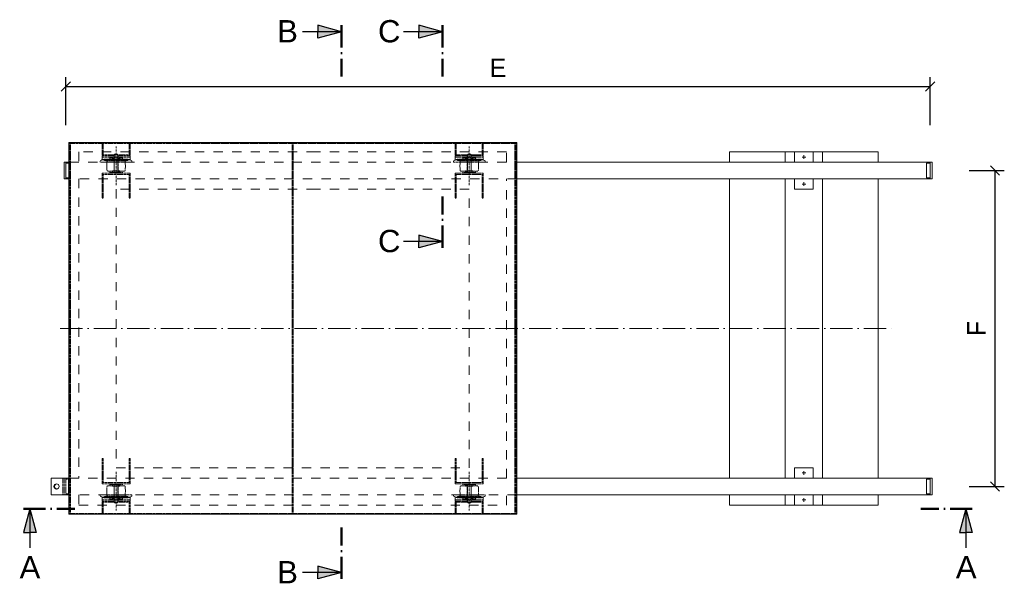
# Model space of a CAD drawing. Header units: millimetres. Extents: x 120724 to 215877, y -51423 to -32042.
# Tile 12 of 20: x 139775 to 145071, y -41654 to -38621. Entities that reach past the tile are written whole.
import ezdxf

# ---------------------------------------------------------------- set-up
doc = ezdxf.new("R2010")
doc.units = ezdxf.units.MM
doc.linetypes.add('ACAD_ISO10W100', pattern=[18, 12, -3, 0, -3])
doc.linetypes.add('JIS_02_1.0', pattern=[2, 1, -1])
doc.layers.add('Bemaßung', color=7, linetype='Continuous', lineweight=9)
doc.layers.add('Beschriftung', color=7, linetype='Continuous', lineweight=9)
doc.styles.add('LBB3.5M1000', font='isocp.shx', dxfattribs={"height": 3.5})
doc.dimstyles.new('DIN', dxfattribs={"dimtxt": 2.5, "dimasz": 2.5, "dimexe": 1.25, "dimexo": 0.625, "dimtad": 1, "dimtih": 1, "dimdec": 4, "dimdsep": 46, "dimlunit": 6, "dimtxsty": 'Standard', "dimcen": 2.5, "dimadec": 0, "dimazin": 0, "dimtfac": 1, "dimtdec": 4, "dimtmove": 0, "dimatfit": 3, "dimfxl": 0, "dimtvp": 1, "dimtolj": 1, "dimtzin": 0, "dimarcsym": 0})

# ---------------------------------------------------------------- blocks, each defined once
blk = doc.blocks.new('_Oblique')
at = {"color": 0, "linetype": 'ByBlock', "lineweight": -2}
blk.add_line((-0.5, -0.5), (0.5, 0.5), dxfattribs=at)
blk = doc.blocks.new('*D57')
at = {"layer": 'Bemaßung', "color": 0, "lineweight": -2, "transparency": 16777216}
for p, q in [((140023.1, -39187.5), (140023.1, -38930)), ((144673.1, -39187.5), (144673.1, -38930)), ((140023.1, -38980), (144673.1, -38980))]:
    blk.add_line(p, q, dxfattribs=at)
at = {"layer": 'DEFPOINTS', "color": 0, "transparency": 16777216}
for p in [(144673.1, -38980), (140023.1, -39387.5), (144673.1, -39387.5)]:
    blk.add_point(p, dxfattribs=at)
at = {"layer": 'Bemaßung', "color": 0, "lineweight": -2, "transparency": 16777216, "xscale": 50, "yscale": 50, "zscale": 50, "rotation": 180}
blk.add_blockref('_Oblique', (140023.1, -38980), dxfattribs=at)
at = {"layer": 'Bemaßung', "color": 0, "lineweight": -2, "transparency": 16777216, "xscale": 50, "yscale": 50, "zscale": 50}
blk.add_blockref('_Oblique', (144673.1, -38980), dxfattribs=at)
at = {"layer": 'Bemaßung', "color": 0, "transparency": 16777216, "insert": (142348.1, -38880), "char_height": 100, "attachment_point": 5}
blk.add_mtext('\\A1;E', dxfattribs=at)
blk = doc.blocks.new('*D59')
at = {"layer": 'Bemaßung', "color": 0, "lineweight": -2, "transparency": 16777216}
for p, q in [((144883.1, -39432.5), (145071.3, -39432.5)), ((145021.3, -41132.5), (145021.3, -39432.5)), ((144883.1, -41132.5), (145071.3, -41132.5))]:
    blk.add_line(p, q, dxfattribs=at)
at = {"layer": 'DEFPOINTS', "color": 0, "transparency": 16777216}
for p in [(144683.1, -39432.5), (145021.3, -39432.5), (144683.1, -41132.5)]:
    blk.add_point(p, dxfattribs=at)
at = {"layer": 'Bemaßung', "color": 0, "lineweight": -2, "transparency": 16777216, "xscale": 50, "yscale": 50, "zscale": 50}
for p, rotation in [((145021.3, -39432.5), 90), ((145021.3, -41132.5), 270)]:
    blk.add_blockref('_Oblique', p, dxfattribs=dict(at, rotation=rotation))
at = {"layer": 'Bemaßung', "color": 0, "transparency": 16777216, "insert": (144921.3, -40282.5), "char_height": 100, "attachment_point": 5, "rotation": 90}
blk.add_mtext('\\A1;F', dxfattribs=at)

msp = doc.modelspace()

# ---------------------------------------------------------------- hatches: boundary and pattern name
for points in [[(141506.548, -38685.261), (141378.5, -38650.951), (141378.5, -38685.261)], [(142049.178, -38685.261), (141921.13, -38650.951), (141921.13, -38685.261)], [(141506.548, -38685.261), (141378.5, -38685.261), (141378.5, -38719.571)], [(142049.178, -38685.261), (141921.13, -38685.261), (141921.13, -38719.571)], [(142049.178, -39814.228), (141921.13, -39814.228), (141921.13, -39779.918)], [(142049.178, -39814.228), (141921.13, -39848.538), (141921.13, -39814.228)], [(139828.636, -41252.664), (139794.326, -41380.712), (139828.636, -41380.712)], [(139828.636, -41252.664), (139828.636, -41380.712), (139862.947, -41380.712)], [(144865.011, -41252.664), (144865.011, -41380.712), (144830.7, -41380.712)], [(144865.011, -41252.664), (144899.321, -41380.712), (144865.011, -41380.712)], [(141506.548, -41596.152), (141378.5, -41596.152), (141378.5, -41561.841)], [(141506.548, -41596.152), (141378.5, -41630.462), (141378.5, -41596.152)]]:
    msp.add_hatch(color=256).paths.add_polyline_path(points)
h = msp.add_hatch(color=0)
h.dxf.hatch_style = 1
h.paths.add_polyline_path([(139973.15, -41118.46, 0.41421356), (139959.15, -41132.46, 0.41421356), (139973.15, -41146.46, -0.73790155)])

# ---------------------------------------------------------------- linework, layer by layer
for p, q in [((141506.548, -38685.261), (141378.5, -38650.951)), ((141378.5, -38650.951), (141378.5, -38685.261)), ((142049.178, -38685.261), (141921.13, -38650.951)), ((141921.13, -38650.951), (141921.13, -38685.261)), ((141506.548, -38685.261), (141296.57, -38685.261)), ((141506.548, -38685.261), (141378.5, -38719.571)), ((141378.5, -38719.571), (141378.5, -38685.261)), ((142049.178, -38685.261), (141839.2, -38685.261)), ((142049.178, -38685.261), (141921.13, -38719.571)), ((141921.13, -38719.571), (141921.13, -38685.261)), ((142049.178, -39814.228), (141839.2, -39814.228)), ((142049.178, -39814.228), (141921.13, -39779.918)), ((141921.13, -39779.918), (141921.13, -39814.228)), ((142049.178, -39814.228), (141921.13, -39848.538)), ((141921.13, -39848.538), (141921.13, -39814.228)), ((139828.636, -41252.664), (139794.326, -41380.712)), ((139828.636, -41252.664), (139828.636, -41462.642)), ((139828.636, -41252.664), (139862.947, -41380.712)), ((144865.011, -41252.664), (144830.7, -41380.712)), ((144865.011, -41252.664), (144865.011, -41462.642)), ((144865.011, -41252.664), (144899.321, -41380.712)), ((139794.326, -41380.712), (139828.636, -41380.712)), ((139862.947, -41380.712), (139828.636, -41380.712)), ((144830.7, -41380.712), (144865.011, -41380.712)), ((144899.321, -41380.712), (144865.011, -41380.712)), ((141506.548, -41596.152), (141378.5, -41561.841)), ((141378.5, -41561.841), (141378.5, -41596.152)), ((141506.548, -41596.152), (141296.57, -41596.152)), ((141506.548, -41596.152), (141378.5, -41630.462)), ((141378.5, -41630.462), (141378.5, -41596.152))]:
    msp.add_line(p, q)
at = {"linetype": 'ACAD_ISO10W100', "lineweight": 50, "ltscale": 10}
for p, q in [((141506.548, -38650.951), (141506.548, -38927.243)), ((142049.178, -38650.951), (142049.178, -38927.243)), ((142049.178, -39848.538), (142049.178, -39572.246)), ((139794.326, -41252.664), (140070.618, -41252.664)), ((144899.321, -41252.664), (144623.028, -41252.664)), ((141506.548, -41630.462), (141506.548, -41354.17))]:
    msp.add_line(p, q, dxfattribs=at)
at = {"linetype": 'JIS_02_1.0', "lineweight": 5, "ltscale": 2}
for p, q in [((140038.15, -39287.46), (142448.15, -39287.46)), ((140043.15, -39287.46), (140043.15, -41277.46)), ((140048.15, -39287.46), (140048.15, -41277.46)), ((140218.15, -39348.46), (140218.15, -39287.46)), ((140223.15, -39348.46), (140223.15, -39287.46)), ((140363.15, -39348.46), (140363.15, -39287.46)), ((140368.15, -39348.46), (140368.15, -39287.46)), ((141240.65, -39287.46), (141240.65, -41277.46)), ((141245.65, -39287.46), (141245.65, -41277.46)), ((142118.15, -39348.46), (142118.15, -39287.46)), ((142123.15, -39348.46), (142123.15, -39287.46)), ((142263.15, -39348.46), (142263.15, -39287.46)), ((142268.15, -39348.46), (142268.15, -39287.46)), ((142438.15, -39287.46), (142438.15, -41277.46)), ((142443.15, -39287.46), (142443.15, -41277.46)), ((140218.15, -39307.839), (140223.15, -39307.839)), ((140218.15, -39343.46), (140223.15, -39343.46)), ((140218.15, -39348.46), (140218.15, -39375.46)), ((140218.15, -39348.46), (140283.15, -39348.46)), ((140218.15, -39353.46), (140368.15, -39353.46)), ((140282.15, -39353.46), (140282.15, -39360.46)), ((140286.15, -39343.96), (140283.15, -39346.96)), ((140283.15, -39346.96), (140283.15, -39353.46)), ((140303.15, -39346.96), (140283.15, -39346.96)), ((140283.15, -39353.46), (140283.15, -39360.46)), ((140300.15, -39343.96), (140286.15, -39343.96)), ((140300.15, -39343.96), (140303.15, -39346.96)), ((140303.15, -39346.96), (140303.15, -39353.46)), ((140303.15, -39348.46), (140368.15, -39348.46)), ((140303.15, -39353.46), (140303.15, -39360.46)), ((140304.15, -39353.46), (140304.15, -39360.46)), ((140363.15, -39307.839), (140368.15, -39307.839)), ((140363.15, -39343.46), (140368.15, -39343.46)), ((140368.15, -39348.46), (140368.15, -39375.46)), ((142123.15, -39307.839), (142118.15, -39307.839)), ((142123.15, -39343.46), (142118.15, -39343.46)), ((142118.15, -39348.46), (142118.15, -39375.46)), ((142183.15, -39348.46), (142118.15, -39348.46)), ((142268.15, -39353.46), (142118.15, -39353.46)), ((142182.15, -39353.46), (142182.15, -39360.46)), ((142186.15, -39343.96), (142183.15, -39346.96)), ((142183.15, -39346.96), (142183.15, -39353.46)), ((142183.15, -39346.96), (142203.15, -39346.96)), ((142183.15, -39353.46), (142183.15, -39360.46)), ((142186.15, -39343.96), (142200.15, -39343.96)), ((142200.15, -39343.96), (142203.15, -39346.96)), ((142203.15, -39346.96), (142203.15, -39353.46)), ((142268.15, -39348.46), (142203.15, -39348.46)), ((142203.15, -39353.46), (142203.15, -39360.46)), ((142204.15, -39353.46), (142204.15, -39360.46)), ((142268.15, -39307.839), (142263.15, -39307.839)), ((142268.15, -39343.46), (142263.15, -39343.46)), ((142268.15, -39348.46), (142268.15, -39375.46)), ((140038.15, -39392.46), (140043.15, -39392.46)), ((140218.15, -39360.46), (140368.15, -39360.46)), ((140218.15, -39375.46), (140228.15, -39375.46)), ((140228.15, -39377.46), (140243.15, -39380.46)), ((140243.15, -39380.46), (140343.15, -39380.46)), ((140273.15, -39363.46), (140283.15, -39373.46)), ((140283.15, -39363.46), (140273.15, -39373.46)), ((140273.15, -39363.46), (140273.15, -39373.46)), ((140273.15, -39373.46), (140313.15, -39373.46)), ((140282.15, -39373.46), (140282.15, -39433.46)), ((140283.15, -39363.46), (140283.15, -39360.46)), ((140283.15, -39363.46), (140283.15, -39443.46)), ((140303.15, -39363.46), (140303.15, -39360.46)), ((140313.15, -39363.46), (140303.15, -39373.46)), ((140313.15, -39373.46), (140303.15, -39363.46)), ((140303.15, -39363.46), (140303.15, -39443.46)), ((140304.15, -39373.46), (140304.15, -39433.46)), ((140313.15, -39373.46), (140313.15, -39363.46)), ((140343.049, -39380.48), (140358.15, -39377.46)), ((140358.15, -39375.46), (140368.15, -39375.46)), ((142268.15, -39360.46), (142118.15, -39360.46)), ((142128.15, -39375.46), (142118.15, -39375.46)), ((142143.25, -39380.48), (142128.15, -39377.46)), ((142243.15, -39380.46), (142143.15, -39380.46)), ((142173.15, -39373.46), (142173.15, -39363.46)), ((142173.15, -39363.46), (142183.15, -39373.46)), ((142173.15, -39373.46), (142183.15, -39363.46)), ((142213.15, -39373.46), (142173.15, -39373.46)), ((142182.15, -39373.46), (142182.15, -39433.46)), ((142183.15, -39363.46), (142183.15, -39360.46)), ((142183.15, -39363.46), (142183.15, -39443.46)), ((142203.15, -39363.46), (142203.15, -39360.46)), ((142213.15, -39363.46), (142203.15, -39373.46)), ((142203.15, -39363.46), (142213.15, -39373.46)), ((142203.15, -39363.46), (142203.15, -39443.46)), ((142204.15, -39373.46), (142204.15, -39433.46)), ((142213.15, -39363.46), (142213.15, -39373.46)), ((142258.15, -39377.46), (142243.15, -39380.46)), ((142268.15, -39375.46), (142258.15, -39375.46)), ((140218.15, -39446.46), (140368.15, -39446.46)), ((140218.15, -39446.46), (140218.15, -39453.46)), ((140218.15, -39453.46), (140368.15, -39453.46)), ((140218.15, -39453.46), (140218.15, -39582.005)), ((140223.15, -39453.46), (140223.15, -39582.005)), ((140336.784, -39436.46), (140249.515, -39436.46)), ((140273.15, -39443.46), (140273.15, -39433.46)), ((140273.15, -39433.46), (140313.15, -39433.46)), ((140313.15, -39443.46), (140303.15, -39433.46)), ((140313.15, -39433.46), (140303.15, -39443.46)), ((140313.15, -39433.46), (140313.15, -39443.46)), ((140363.15, -39453.46), (140363.15, -39582.005)), ((140368.15, -39446.46), (140368.15, -39453.46)), ((140368.15, -39453.46), (140368.15, -39582.005)), ((142268.15, -39446.46), (142118.15, -39446.46)), ((142118.15, -39446.46), (142118.15, -39453.46)), ((142268.15, -39453.46), (142118.15, -39453.46)), ((142118.15, -39453.46), (142118.15, -39582.005)), ((142123.15, -39453.46), (142123.15, -39582.005)), ((142149.515, -39436.46), (142236.784, -39436.46)), ((142173.15, -39433.46), (142173.15, -39443.46)), ((142213.15, -39433.46), (142173.15, -39433.46)), ((142173.15, -39443.46), (142183.15, -39433.46)), ((142173.15, -39433.46), (142183.15, -39443.46)), ((142213.15, -39443.46), (142213.15, -39433.46)), ((142263.15, -39453.46), (142263.15, -39582.005)), ((142268.15, -39446.46), (142268.15, -39453.46)), ((142268.15, -39453.46), (142268.15, -39582.005)), ((140038.15, -39472.46), (140043.15, -39472.46)), ((140218.15, -39480.611), (140223.15, -39480.611)), ((140363.15, -39480.611), (140368.15, -39480.611)), ((142123.15, -39480.611), (142118.15, -39480.611)), ((142268.15, -39480.611), (142263.15, -39480.611)), ((140218.15, -39582.005), (140223.15, -39582.005)), ((140363.15, -39582.005), (140368.15, -39582.005)), ((142123.15, -39582.005), (142118.15, -39582.005)), ((142268.15, -39582.005), (142263.15, -39582.005)), ((140218.15, -40982.914), (140223.15, -40982.914)), ((140218.15, -41111.46), (140218.15, -40982.914)), ((140223.15, -41111.46), (140223.15, -40982.914)), ((140363.15, -40982.914), (140368.15, -40982.914)), ((140363.15, -41111.46), (140363.15, -40982.914)), ((140368.15, -41111.46), (140368.15, -40982.914)), ((142123.15, -40982.914), (142118.15, -40982.914)), ((142118.15, -41111.46), (142118.15, -40982.914)), ((142123.15, -41111.46), (142123.15, -40982.914)), ((142268.15, -40982.914), (142263.15, -40982.914)), ((142263.15, -41111.46), (142263.15, -40982.914)), ((142268.15, -41111.46), (142268.15, -40982.914)), ((140007.15, -41087.46), (140007.15, -41177.46)), ((140013.15, -41087.46), (140013.15, -41177.46)), ((140023.15, -41087.46), (140023.15, -41177.46)), ((140023.15, -41092.46), (140038.15, -41092.46)), ((140038.15, -41092.46), (140043.15, -41092.46)), ((140218.15, -41084.308), (140223.15, -41084.308)), ((140363.15, -41084.308), (140368.15, -41084.308)), ((142123.15, -41084.308), (142118.15, -41084.308)), ((142268.15, -41084.308), (142263.15, -41084.308)), ((140218.15, -41111.46), (140368.15, -41111.46)), ((140218.15, -41118.46), (140218.15, -41111.46)), ((140218.15, -41118.46), (140368.15, -41118.46)), ((140336.784, -41128.46), (140249.515, -41128.46)), ((140273.15, -41121.46), (140273.15, -41131.46)), ((140273.15, -41131.46), (140313.15, -41131.46)), ((140282.15, -41191.46), (140282.15, -41131.46)), ((140283.15, -41201.46), (140283.15, -41121.46)), ((140313.15, -41121.46), (140303.15, -41131.46)), ((140313.15, -41131.46), (140303.15, -41121.46)), ((140303.15, -41201.46), (140303.15, -41121.46)), ((140304.15, -41191.46), (140304.15, -41131.46)), ((140313.15, -41131.46), (140313.15, -41121.46)), ((140368.15, -41118.46), (140368.15, -41111.46)), ((142268.15, -41111.46), (142118.15, -41111.46)), ((142118.15, -41118.46), (142118.15, -41111.46)), ((142268.15, -41118.46), (142118.15, -41118.46)), ((142149.515, -41128.46), (142236.784, -41128.46)), ((142173.15, -41131.46), (142173.15, -41121.46)), ((142173.15, -41121.46), (142183.15, -41131.46)), ((142173.15, -41131.46), (142183.15, -41121.46)), ((142213.15, -41131.46), (142173.15, -41131.46)), ((142182.15, -41191.46), (142182.15, -41131.46)), ((142183.15, -41201.46), (142183.15, -41121.46)), ((142203.15, -41201.46), (142203.15, -41121.46)), ((142204.15, -41191.46), (142204.15, -41131.46)), ((142213.15, -41121.46), (142213.15, -41131.46)), ((142268.15, -41118.46), (142268.15, -41111.46)), ((140038.15, -41172.46), (140023.15, -41172.46)), ((140038.15, -41172.46), (140043.15, -41172.46)), ((140218.15, -41216.46), (140218.15, -41189.46)), ((140218.15, -41189.46), (140228.15, -41189.46)), ((140218.15, -41204.46), (140368.15, -41204.46)), ((140228.15, -41187.46), (140243.15, -41184.46)), ((140243.15, -41184.46), (140343.15, -41184.46)), ((140273.15, -41201.46), (140273.15, -41191.46)), ((140273.15, -41191.46), (140313.15, -41191.46)), ((140273.15, -41201.46), (140283.15, -41191.46)), ((140283.15, -41201.46), (140273.15, -41191.46)), ((140282.15, -41211.46), (140282.15, -41204.46)), ((140283.15, -41201.46), (140283.15, -41204.46)), ((140283.15, -41211.46), (140283.15, -41204.46)), ((140313.15, -41201.46), (140303.15, -41191.46)), ((140313.15, -41191.46), (140303.15, -41201.46)), ((140303.15, -41201.46), (140303.15, -41204.46)), ((140303.15, -41211.46), (140303.15, -41204.46)), ((140304.15, -41211.46), (140304.15, -41204.46)), ((140313.15, -41191.46), (140313.15, -41201.46)), ((140343.049, -41184.44), (140358.15, -41187.46)), ((140358.15, -41189.46), (140368.15, -41189.46)), ((140368.15, -41216.46), (140368.15, -41189.46)), ((142118.15, -41216.46), (142118.15, -41189.46)), ((142128.15, -41189.46), (142118.15, -41189.46)), ((142268.15, -41204.46), (142118.15, -41204.46)), ((142143.25, -41184.44), (142128.15, -41187.46)), ((142243.15, -41184.46), (142143.15, -41184.46)), ((142173.15, -41191.46), (142173.15, -41201.46)), ((142213.15, -41191.46), (142173.15, -41191.46)), ((142173.15, -41201.46), (142183.15, -41191.46)), ((142173.15, -41191.46), (142183.15, -41201.46)), ((142182.15, -41211.46), (142182.15, -41204.46)), ((142183.15, -41201.46), (142183.15, -41204.46)), ((142183.15, -41211.46), (142183.15, -41204.46)), ((142213.15, -41201.46), (142203.15, -41191.46)), ((142203.15, -41201.46), (142213.15, -41191.46)), ((142203.15, -41201.46), (142203.15, -41204.46)), ((142203.15, -41211.46), (142203.15, -41204.46)), ((142204.15, -41211.46), (142204.15, -41204.46)), ((142213.15, -41201.46), (142213.15, -41191.46)), ((142258.15, -41187.46), (142243.15, -41184.46)), ((142268.15, -41189.46), (142258.15, -41189.46)), ((142268.15, -41216.46), (142268.15, -41189.46)), ((140218.15, -41211.46), (140368.15, -41211.46)), ((140218.15, -41216.46), (140283.15, -41216.46)), ((140218.15, -41216.46), (140218.15, -41277.46)), ((140218.15, -41221.46), (140223.15, -41221.46)), ((140218.15, -41257.081), (140223.15, -41257.081)), ((140223.15, -41216.46), (140223.15, -41277.46)), ((140283.15, -41217.96), (140283.15, -41211.46)), ((140303.15, -41217.96), (140283.15, -41217.96)), ((140286.15, -41220.96), (140283.15, -41217.96)), ((140300.15, -41220.96), (140286.15, -41220.96)), ((140300.15, -41220.96), (140303.15, -41217.96)), ((140303.15, -41217.96), (140303.15, -41211.46)), ((140303.15, -41216.46), (140368.15, -41216.46)), ((140363.15, -41216.46), (140363.15, -41277.46)), ((140363.15, -41221.46), (140368.15, -41221.46)), ((140363.15, -41257.081), (140368.15, -41257.081)), ((140368.15, -41216.46), (140368.15, -41277.46)), ((142268.15, -41211.46), (142118.15, -41211.46)), ((142183.15, -41216.46), (142118.15, -41216.46)), ((142118.15, -41216.46), (142118.15, -41277.46)), ((142123.15, -41221.46), (142118.15, -41221.46)), ((142123.15, -41257.081), (142118.15, -41257.081)), ((142123.15, -41216.46), (142123.15, -41277.46)), ((142183.15, -41217.96), (142183.15, -41211.46)), ((142183.15, -41217.96), (142203.15, -41217.96)), ((142186.15, -41220.96), (142183.15, -41217.96)), ((142186.15, -41220.96), (142200.15, -41220.96)), ((142200.15, -41220.96), (142203.15, -41217.96)), ((142203.15, -41217.96), (142203.15, -41211.46)), ((142268.15, -41216.46), (142203.15, -41216.46)), ((142263.15, -41216.46), (142263.15, -41277.46)), ((142268.15, -41221.46), (142263.15, -41221.46)), ((142268.15, -41257.081), (142263.15, -41257.081)), ((142268.15, -41216.46), (142268.15, -41277.46)), ((140038.15, -41277.46), (142448.15, -41277.46))]:
    msp.add_line(p, q, dxfattribs=at)
at = {"linetype": 'ACAD_ISO10W100', "lineweight": 5}
for p, q in [((140293.15, -39511.364), (140293.15, -39302.391)), ((142193.15, -39511.364), (142193.15, -39302.391)), ((140293.15, -41053.556), (140293.15, -41262.529)), ((142193.15, -41053.556), (142193.15, -41262.529))]:
    msp.add_line(p, q, dxfattribs=at)
at = {"lineweight": 9}
for p, q in [((143993.15, -39349.96), (143993.15, -39369.96)), ((140013.15, -39477.46), (140013.15, -39387.46)), ((140013.15, -39387.46), (140043.15, -39387.46)), ((140023.15, -39477.46), (140023.15, -39387.46)), ((140038.15, -39392.46), (140023.15, -39392.46)), ((142448.15, -39387.46), (144683.15, -39387.46)), ((144003.15, -39359.96), (143983.15, -39359.96)), ((144673.15, -39392.46), (144653.15, -39392.46)), ((144653.15, -39472.46), (144653.15, -39392.46)), ((144673.15, -39387.46), (144673.15, -39477.46)), ((144683.15, -39387.46), (144683.15, -39477.46)), ((140043.15, -39477.46), (140013.15, -39477.46)), ((140023.15, -39472.46), (140038.15, -39472.46)), ((144683.15, -39477.46), (142448.15, -39477.46)), ((144003.15, -39504.96), (143983.15, -39504.96)), ((143993.15, -39494.96), (143993.15, -39514.96)), ((144653.15, -39472.46), (144673.15, -39472.46)), ((139943.15, -41087.46), (139943.15, -41177.46)), ((140013.15, -41087.46), (139943.15, -41087.46)), ((140043.15, -41087.46), (140013.15, -41087.46)), ((140037.15, -41087.46), (140037.15, -41177.46)), ((144683.15, -41087.46), (142448.15, -41087.46)), ((144003.15, -41059.96), (143983.15, -41059.96)), ((143993.15, -41069.96), (143993.15, -41049.96)), ((144653.15, -41092.46), (144653.15, -41172.46)), ((144653.15, -41092.46), (144673.15, -41092.46)), ((144673.15, -41177.46), (144673.15, -41087.46)), ((144683.15, -41177.46), (144683.15, -41087.46)), ((140013.15, -41177.46), (139943.15, -41177.46)), ((140013.15, -41177.46), (140043.15, -41177.46)), ((142448.15, -41177.46), (144683.15, -41177.46)), ((144003.15, -41204.96), (143983.15, -41204.96)), ((143993.15, -41214.96), (143993.15, -41194.96)), ((144673.15, -41172.46), (144653.15, -41172.46))]:
    msp.add_line(p, q, dxfattribs=at)
at = {"linetype": 'JIS_02_1.0', "lineweight": 9, "ltscale": 50}
for p, q in [((140043.15, -39387.46), (142448.15, -39387.46)), ((142448.15, -39477.46), (140043.15, -39477.46)), ((140043.15, -41087.46), (142448.15, -41087.46)), ((142448.15, -41177.46), (140043.15, -41177.46))]:
    msp.add_line(p, q, dxfattribs=at)
at = {"linetype": 'ACAD_ISO10W100', "lineweight": 5, "ltscale": 10}
msp.add_line((139993.15, -40282.46), (144493.15, -40282.46), dxfattribs=at)
at = {"lineweight": 9}
msp.add_lwpolyline([(140038.15, -39282.46), (142448.15, -39282.46), (142448.15, -41282.46), (140038.15, -41282.46)], close=True, dxfattribs=at)
at = {"linetype": 'JIS_02_1.0', "lineweight": 9, "ltscale": 50}
for points in [[(141367.3, -39332.46), (140093.15, -39332.46), (140093.15, -39387.46)], [(142393.15, -39387.46), (142393.15, -39332.46), (141367.3, -39332.46)], [(140093.15, -39477.46), (140093.15, -41087.46)], [(142393.15, -41087.46), (142393.15, -39477.46)], [(141367.3, -39532.46), (140293.15, -39532.46), (140293.15, -41032.46), (142193.15, -41032.46), (142193.15, -39532.46), (141367.3, -39532.46)], [(140093.15, -41177.46), (140093.15, -41232.46), (142393.15, -41232.46), (142393.15, -41177.46)]]:
    msp.add_lwpolyline(points, dxfattribs=at)
at = {"lineweight": 9}
for points in [[(143593.15, -39387.46), (143593.15, -39332.46), (144393.15, -39332.46), (144393.15, -39387.46)], [(143893.15, -39387.46), (143893.15, -39332.46), (144093.15, -39332.46), (144093.15, -39387.46)], [(143943.15, -39387.46), (143943.15, -39332.46), (144043.15, -39332.46), (144043.15, -39387.46)], [(143593.15, -41087.46), (143593.15, -39477.46)], [(143893.15, -41087.46), (143893.15, -39477.46)], [(144043.15, -39477.46), (144043.15, -39532.46), (143943.15, -39532.46), (143943.15, -39477.46)], [(144093.15, -39477.46), (144093.15, -41087.46)], [(144393.15, -39477.46), (144393.15, -41087.46)], [(144043.15, -41087.46), (144043.15, -41032.46), (143943.15, -41032.46), (143943.15, -41087.46)], [(144393.15, -41177.46), (144393.15, -41232.46), (143593.15, -41232.46), (143593.15, -41177.46)], [(144093.15, -41177.46), (144093.15, -41232.46), (143893.15, -41232.46), (143893.15, -41177.46)], [(143943.15, -41177.46), (143943.15, -41232.46), (144043.15, -41232.46), (144043.15, -41177.46)]]:
    msp.add_lwpolyline(points, dxfattribs=at)
at = {"linetype": 'JIS_02_1.0', "lineweight": 5, "ltscale": 2}
for points in [[(140378.15, -39387.46), (140208.15, -39387.46), (140208.15, -39380.46), (140223.15, -39372.46), (140363.15, -39372.46), (140378.15, -39380.46)], [(140228.15, -39370.46), (140228.15, -39377.46), (140358.15, -39377.46), (140358.15, -39370.46)], [(140327.15, -39363.46), (140327.15, -39370.46), (140259.15, -39370.46), (140259.15, -39363.46)], [(142278.15, -39387.46), (142108.15, -39387.46), (142108.15, -39380.46), (142123.15, -39372.46), (142263.15, -39372.46), (142278.15, -39380.46)], [(142258.15, -39370.46), (142258.15, -39377.46), (142128.15, -39377.46), (142128.15, -39370.46)], [(142159.15, -39363.46), (142159.15, -39370.46), (142227.15, -39370.46), (142227.15, -39363.46)], [(140327.15, -39436.46), (140327.15, -39443.46), (140259.15, -39443.46), (140259.15, -39436.46)], [(142159.15, -39436.46), (142159.15, -39443.46), (142227.15, -39443.46), (142227.15, -39436.46)], [(140327.15, -41128.46), (140327.15, -41121.46), (140259.15, -41121.46), (140259.15, -41128.46)], [(142159.15, -41128.46), (142159.15, -41121.46), (142227.15, -41121.46), (142227.15, -41128.46)], [(140378.15, -41177.46), (140208.15, -41177.46), (140208.15, -41184.46), (140223.15, -41192.46), (140363.15, -41192.46), (140378.15, -41184.46)], [(140228.15, -41194.46), (140228.15, -41187.46), (140358.15, -41187.46), (140358.15, -41194.46)], [(140327.15, -41201.46), (140327.15, -41194.46), (140259.15, -41194.46), (140259.15, -41201.46)], [(142278.15, -41177.46), (142108.15, -41177.46), (142108.15, -41184.46), (142123.15, -41192.46), (142263.15, -41192.46), (142278.15, -41184.46)], [(142258.15, -41194.46), (142258.15, -41187.46), (142128.15, -41187.46), (142128.15, -41194.46)], [(142159.15, -41201.46), (142159.15, -41194.46), (142227.15, -41194.46), (142227.15, -41201.46)]]:
    msp.add_lwpolyline(points, close=True, dxfattribs=at)
at = {"lineweight": 9}
msp.add_circle((139973.15, -41132.46), 14, dxfattribs=at)
at = {"linetype": 'JIS_02_1.0', "lineweight": 5, "ltscale": 2}
for centre, radius, start, end in [((140440.15, -39408.46), 197, 172.490397, 186.865797), ((140242.858, -39382.441), 2, 352.18215, 78.690731), ((140343.442, -39382.441), 2, 101.309269, 187.81785), ((140146.15, -39408.46), 197, 353.134203, 7.509603), ((142340.15, -39408.46), 197, 172.490397, 186.865797), ((142142.858, -39382.441), 2, 352.18215, 78.690731), ((142243.442, -39382.441), 2, 101.309269, 187.81785), ((142046.15, -39408.46), 197, 353.134203, 7.509603), ((140249.515, -39431.478), 4.982, 186.130747, 269.999783), ((140336.784, -39431.478), 4.982, 270.000214, 353.86925), ((142149.515, -39431.478), 4.982, 186.13075, 269.999786), ((142236.784, -39431.478), 4.982, 270.000217, 353.869253), ((140440.15, -41156.46), 197, 173.134203, 187.509603), ((140249.515, -41133.442), 4.982, 90.000217, 173.869253), ((140336.784, -41133.442), 4.982, 6.13075, 89.999786), ((140146.15, -41156.46), 197, 352.490397, 6.865797), ((142340.15, -41156.46), 197, 173.134203, 187.509603), ((142149.515, -41133.442), 4.982, 90.000214, 173.86925), ((142236.784, -41133.442), 4.982, 6.130747, 89.999783), ((142046.15, -41156.46), 197, 352.490397, 6.865797), ((140242.858, -41182.479), 2, 281.309269, 7.81785), ((140343.442, -41182.479), 2, 172.18215, 258.690731), ((142142.858, -41182.479), 2, 281.309269, 7.81785), ((142243.442, -41182.479), 2, 172.18215, 258.690731)]:
    msp.add_arc(centre, radius, start, end, dxfattribs=at)
at = {"lineweight": 9}
msp.add_arc((139977.471, -41132.46), 14.652, 107.152653, 252.847347, dxfattribs=at)

# ---------------------------------------------------------------- texts
at = {"layer": 'Beschriftung', "char_height": 120, "width": 114.59473, "attachment_point": 1, "style": 'LBB3.5M1000'}
for s, insert in [('{\\fArial|b0|i0|c0|p34;B}', (141159.475, -38622.818)), ('{\\fArial|b0|i0|c0|p34;C}', (141702.105, -38622.818)), ('{\\fArial|b0|i0|c0|p34;C}', (141702.105, -39751.785)), ('{\\fArial|b0|i0|c0|p34;A}', (139774.031, -41507.182)), ('{\\fArial|b0|i0|c0|p34;A}', (144810.405, -41507.182)), ('{\\fArial|b0|i0|c0|p34;B}', (141159.475, -41533.709))]:
    msp.add_mtext(s, dxfattribs=dict(at, insert=insert))

# ---------------------------------------------------------------- dimensions: what is measured, and where the dimension line sits
at = {"layer": 'Bemaßung'}
dim = msp.add_linear_dim(base=(144673.15, -38979.961), p1=(140023.15, -39387.46), p2=(144673.15, -39387.46), text='E', dimstyle='DIN', override={"dimscale": 100, "dimtxt": 1, "dimasz": 0.5, "dimexe": 0.5, "dimexo": 2, "dimgap": 0.5, "dimtih": 0, "dimdec": 2, "dimblk1": 'Oblique', "dimblk2": 'Oblique', "dimsah": 1, "dimtmove": 2}, dxfattribs=at)
dim.commit()
dim.dimension.update_dxf_attribs({"geometry": '*D57', "text_midpoint": (142348.15, -38879.961)})
dim = msp.add_linear_dim(base=(145021.344, -39432.46), p1=(144683.15, -41132.46), p2=(144683.15, -39432.46), angle=90, text='F', dimstyle='DIN', override={"dimscale": 100, "dimtxt": 1, "dimasz": 0.5, "dimexe": 0.5, "dimexo": 2, "dimgap": 0.5, "dimtih": 0, "dimdec": 2, "dimblk1": 'Oblique', "dimblk2": 'Oblique', "dimsah": 1, "dimtmove": 2}, dxfattribs=at)
dim.commit()
dim.dimension.update_dxf_attribs({"geometry": '*D59', "text_midpoint": (144921.344, -40282.46)})

doc.saveas('drawing.dxf')
